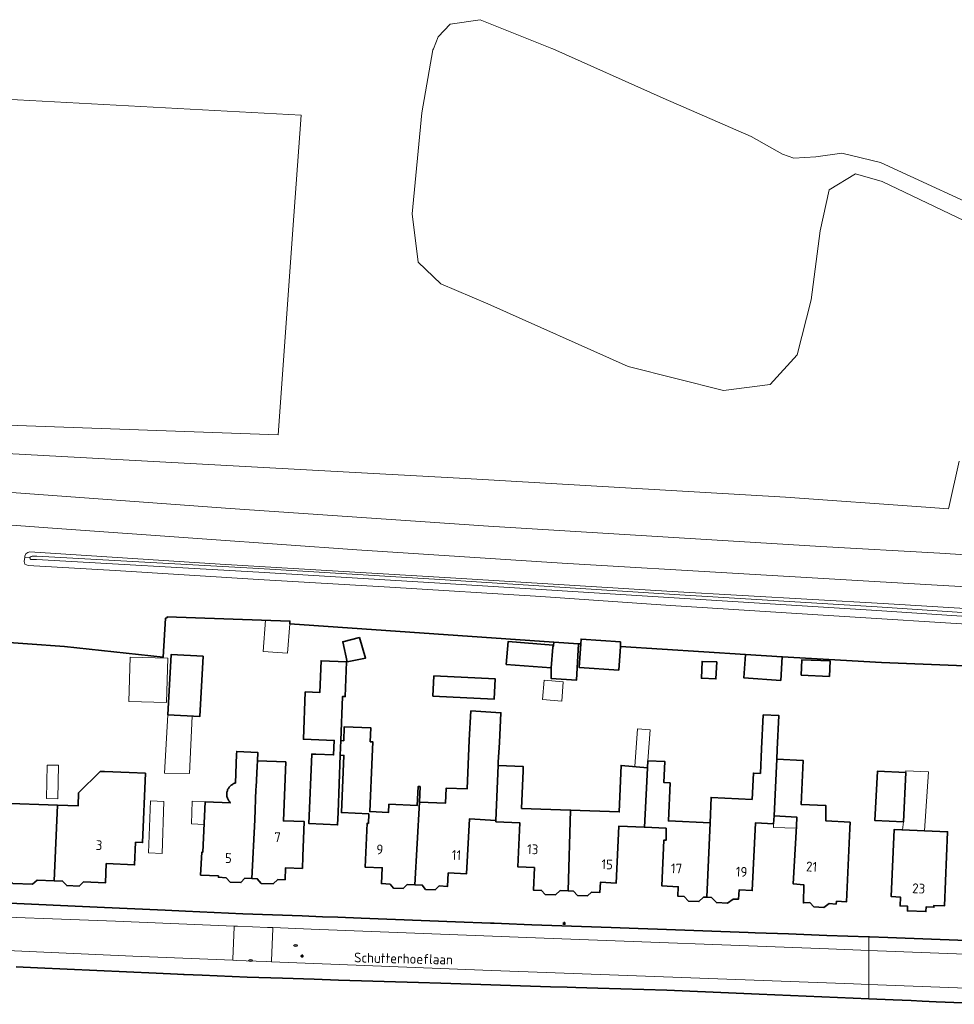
# Model space of a CAD drawing. Header units: metres. Extents: x 152610 to 160096, y 456114 to 462495.
# Tile 188 of 256: x 155783 to 155911, y 460369 to 460504. Entities that reach past the tile are written whole.
import ezdxf
from ezdxf.enums import TextEntityAlignment as Align

# ---------------------------------------------------------------- set-up
doc = ezdxf.new("R2010")
doc.units = ezdxf.units.M
doc.header["$LTSCALE"] = 0.5
doc.layers.get('0').update_dxf_attribs({"linetype": 'CONTINUOUS'})
for name, color, linetype, lineweight in [('B-PV-GR-BEPLANTING_CULTUUR_BOSPLANTSOEN-GV', 251, 'CONTINUOUS', 18), ('B-PV-GR-BOS_NAALD-GV', 251, 'CONTINUOUS', 13), ('B-PV-OG-BEBOUWING-GV', 6, 'CONTINUOUS', 35), ('B-PV-OG-BEBOUWING-T18', 1, 'CONTINUOUS', 18), ('B-PV-OG-TERREIN_OEVER-GV', 251, 'CONTINUOUS', 18), ('B-PV-OG-TOPOGRAFIE-T18', 1, 'CONTINUOUS', 18), ('B-PV-OG-WATER_SLOOT-GV', 251, 'CONTINUOUS', 18), ('B-PV-VH-HALFVERHARDING_GRAVEL-GV', 251, 'CONTINUOUS', 18), ('B-PV-VH-OPENVERHARDING_STRAATBAKSTEEN-GV', 251, 'CONTINUOUS', 18), ('B-PV-VH-OPENVERHARDING_TEGEL-GV', 251, 'CONTINUOUS', 18), ('B-WE-IE-MEUBILAIR-S', 252, 'CONTINUOUS', 25), ('B-WE-OG-BEBOUWING_OVERBOUWING-GV', 6, 'CONTINUOUS', 18), ('B-WE-OG-BEBOUWING_SCHUUR-GV', 6, 'CONTINUOUS', 18), ('B-WE-VH-OPENVERHARDING_STRAATBAKSTEEN-GV', 252, 'CONTINUOUS', 18), ('B-WE-VH-OPENVERHARDING_TEGEL-GV', 252, 'CONTINUOUS', 18)]:
    doc.layers.add(name, color=color, linetype=linetype, lineweight=lineweight)
doc.styles.add('NLCS-ISO-M750-T18', font='NLCS-ISO.ttf', dxfattribs={"height": 1.35})

# ---------------------------------------------------------------- blocks, each defined once
blk = doc.blocks.new('SIE-MEUBILAIR_PAAL_LICHTMAST-SO')
for points in [[(-0.62, 0), (-1, 0)], [(-0.71, 0.71), (-0.44, 0.44)], [(0, 1), (0, 0.62)], [(0.44, 0.44), (0.71, 0.71)], [(1, 0), (0.62, 0)], [(-0.71, -0.71), (-0.44, -0.44)], [(0, -0.62), (0, -1)], [(0.44, -0.44), (0.71, -0.71)]]:
    blk.add_lwpolyline(points)
blk.add_circle((0, 0), 0.5)
blk = doc.blocks.new('SIE-MEUBILAIR_PUT_RIOOLPUT-SO')
blk.add_ellipse((0, 0), major_axis=(1.25, 0), ratio=0.54)

msp = doc.modelspace()

# ---------------------------------------------------------------- linework, layer by layer
at = {"layer": 'B-PV-GR-BEPLANTING_CULTUUR_BOSPLANTSOEN-GV', "flags": 128}
for points in [[(155932.851, 460424.929), (155908.05, 460426.356), (155882.299, 460427.836), (155857.297, 460429.313), (155829.097, 460431.15), (155808.497, 460432.614), (155787.296, 460434.13), (155772.971, 460435.165)], [(155916.585, 460420.727), (155893.184, 460422.199), (155872.183, 460423.513), (155854.384, 460424.719), (155833.632, 460426.033), (155815.581, 460427.09), (155795.881, 460428.3), (155783.933, 460429.016), (155783.469, 460429.188), (155783.387, 460429.531), (155783.484, 460430.162), (155783.503, 460430.286), (155783.626, 460430.603), (155783.872, 460430.791), (155784.168, 460430.866), (155810.337, 460429.207), (155841.988, 460427.309), (155872.44, 460425.415), (155901.441, 460423.775), (155929.242, 460422.089)], [(155773.627, 460418.95), (155788.948, 460417.865), (155802.497, 460416.422), (155802.813, 460421.775), (155803.03, 460421.817), (155803.034, 460421.926), (155819.898, 460421.358), (155819.886, 460420.998), (155856.193, 460418.459), (155859.552, 460418.246), (155859.87, 460418.225), (155859.912, 460418.886), (155865.354, 460418.514), (155865.31, 460417.879), (155887.566, 460416.462), (155901.216, 460415.671), (155912.638, 460415.227)]]:
    msp.add_lwpolyline(points, dxfattribs=at)
at = {"layer": 'B-PV-GR-BOS_NAALD-GV', "flags": 128}
for points in [[(155916.714, 460474.382), (155901.277, 460481.757), (155897.606, 460482.838), (155894.018, 460480.629), (155892.784, 460474.991), (155891.533, 460465.52), (155889.602, 460457.94), (155885.895, 460453.874), (155879.495, 460453.03), (155866.389, 460456.356), (155847.117, 460464.939), (155840.641, 460467.702), (155837.54, 460470.665), (155836.723, 460477.349), (155838.011, 460491.204), (155839.564, 460499.875), (155839.614, 460500), (155840.256, 460501.63), (155841.946, 460503.377), (155846.045, 460504.006), (155855.901, 460500.05), (155856.026, 460500), (155871.196, 460493.202), (155883.286, 460487.969), (155887.606, 460485.528), (155889.155, 460484.99), (155892.161, 460485.148), (155895.733, 460485.647), (155901.038, 460484.376), (155917.966, 460476.598)], [(155767.179, 460493.829), (155821.471, 460490.874), (155820.448, 460477.036), (155818.294, 460446.946), (155781.149, 460448.272)], [(155781.029, 460444.41), (155844.029, 460440.961), (155888.023, 460438.375), (155907.308, 460437.038), (155910.413, 460436.799), (155910.45, 460436.986), (155911.884, 460443.346)]]:
    msp.add_lwpolyline(points, dxfattribs=at)
at = {"layer": 'B-PV-OG-BEBOUWING-GV', "flags": 128}
for points in [[(155912.638, 460415.227), (155901.216, 460415.671), (155887.566, 460416.462), (155887.36, 460413.219), (155882.289, 460413.542), (155882.495, 460416.785), (155865.31, 460417.879), (155865.088, 460414.637), (155859.663, 460414.983), (155859.87, 460418.225), (155859.552, 460418.246), (155859.305, 460413.251), (155855.798, 460413.474), (155855.805, 460413.836), (155855.824, 460414.797), (155855.826, 460414.922), (155849.631, 460415.403), (155849.876, 460418.556), (155856.071, 460418.074), (155856.048, 460417.78), (155856.136, 460418.03), (155856.193, 460418.459), (155819.886, 460420.998), (155819.898, 460421.358), (155803.034, 460421.926), (155803.03, 460421.817), (155802.813, 460421.775), (155802.497, 460416.422), (155788.948, 460417.865), (155773.627, 460418.95)], [(155780.251, 460396.36), (155787.966, 460396.063), (155790.8, 460395.954), (155790.876, 460397.784), (155793.856, 460400.713), (155794.438, 460400.689), (155797.841, 460400.549), (155800.051, 460400.458), (155799.654, 460390.928), (155798.691, 460390.968), (155798.562, 460387.866), (155794.681, 460388.028), (155794.58, 460385.405), (155791.562, 460385.521), (155790.94, 460384.944), (155789.241, 460385.009), (155788.664, 460385.632), (155787.498, 460385.677), (155785.177, 460385.766), (155784.554, 460385.189), (155781.846, 460385.293)], [(155779.304, 460382.673), (155794.442, 460382), (155797.532, 460381.863), (155802.744, 460381.631), (155805.561, 460381.506), (155813.457, 460381.154), (155821.602, 460380.843), (155824.401, 460380.736), (155826.479, 460380.657), (155829.687, 460380.534), (155842.642, 460380.038), (155847.461, 460379.854), (155847.958, 460379.835), (155849, 460379.795), (155853.133, 460379.637), (155855.908, 460379.531), (155864.072, 460379.238), (155867.773, 460379.105), (155870.399, 460379.011), (155882.877, 460378.563), (155883.852, 460378.528), (155888.435, 460378.363), (155893.699, 460378.174), (155899.463, 460377.962), (155899.544, 460377.959), (155902.044, 460377.867), (155912.866, 460377.468)], [(155917.287, 460368.701), (155908.707, 460369.063), (155906.765, 460369.145), (155905.25, 460369.209), (155902.798, 460369.312), (155899.463, 460369.453), (155884.394, 460370.089), (155881.213, 460370.223), (155871.695, 460370.625), (155862.211, 460370.921), (155859.21, 460371.015), (155858.004, 460371.053), (155855.732, 460371.124), (155840.666, 460371.594), (155837.584, 460371.69), (155826.57, 460372.034), (155823.241, 460372.138), (155818.869, 460372.275), (155814.039, 460372.426), (155807.85, 460372.7), (155805.366, 460372.81), (155805.288, 460372.813), (155804.447, 460372.851), (155801.551, 460372.979), (155785.233, 460373.7), (155782.313, 460373.829)]]:
    msp.add_lwpolyline(points, dxfattribs=at)
at = {"layer": 'B-PV-OG-BEBOUWING-GV', "color": 252, "flags": 128}
for points in [[(155912.638, 460415.227), (155901.216, 460415.671), (155887.566, 460416.462), (155887.36, 460413.219), (155882.289, 460413.542), (155882.495, 460416.785), (155865.31, 460417.879), (155865.088, 460414.637), (155859.663, 460414.983), (155859.87, 460418.225), (155859.552, 460418.246), (155859.305, 460413.251), (155855.798, 460413.474), (155855.805, 460413.836), (155855.824, 460414.797), (155855.826, 460414.922), (155849.631, 460415.403), (155849.876, 460418.556), (155856.071, 460418.074), (155856.048, 460417.78), (155856.136, 460418.03), (155856.193, 460418.459), (155819.886, 460420.998), (155819.898, 460421.358), (155803.034, 460421.926), (155803.03, 460421.817), (155802.813, 460421.775), (155802.497, 460416.422), (155788.948, 460417.865), (155773.627, 460418.95)], [(155779.304, 460382.673), (155794.442, 460382), (155797.532, 460381.863), (155802.744, 460381.631), (155805.561, 460381.506), (155813.457, 460381.154), (155821.602, 460380.843), (155824.401, 460380.736), (155826.479, 460380.657), (155829.687, 460380.534), (155842.642, 460380.038), (155847.461, 460379.854), (155847.958, 460379.835), (155849, 460379.795), (155853.133, 460379.637), (155855.908, 460379.531), (155864.072, 460379.238), (155867.773, 460379.105), (155870.399, 460379.011), (155882.877, 460378.563), (155883.852, 460378.528), (155888.435, 460378.363), (155893.699, 460378.174), (155899.463, 460377.962), (155899.544, 460377.959), (155902.044, 460377.867), (155912.866, 460377.468)], [(155917.287, 460368.701), (155908.707, 460369.063), (155906.765, 460369.145), (155905.25, 460369.209), (155902.798, 460369.312), (155899.463, 460369.453), (155884.394, 460370.089), (155881.213, 460370.223), (155871.695, 460370.625), (155862.211, 460370.921), (155859.21, 460371.015), (155858.004, 460371.053), (155855.732, 460371.124), (155840.666, 460371.594), (155837.584, 460371.69), (155826.57, 460372.034), (155823.241, 460372.138), (155818.869, 460372.275), (155814.039, 460372.426), (155807.85, 460372.7), (155805.366, 460372.81), (155805.288, 460372.813), (155804.447, 460372.851), (155801.551, 460372.979), (155785.233, 460373.7), (155782.313, 460373.829)]]:
    msp.add_lwpolyline(points, dxfattribs=at)
at = {"layer": 'B-PV-OG-BEBOUWING-GV', "flags": 128}
for points in [[(155827.177, 460418.522), (155829.456, 460419.088), (155830.304, 460416.286), (155827.766, 460415.772)], [(155830.304, 460416.286), (155829.456, 460419.088), (155827.177, 460418.522), (155827.766, 460415.772)], [(155865.354, 460418.514), (155859.912, 460418.886), (155859.87, 460418.225), (155859.663, 460414.983), (155865.088, 460414.637), (155865.31, 460417.879)], [(155856.071, 460418.074), (155849.876, 460418.556), (155849.631, 460415.403), (155855.826, 460414.922), (155856.048, 460417.78)], [(155859.552, 460418.246), (155856.193, 460418.459), (155856.136, 460418.03), (155856.048, 460417.78), (155855.826, 460414.922), (155855.824, 460414.797), (155855.805, 460413.836), (155855.798, 460413.474), (155859.305, 460413.251)], [(155803.145, 460408.477), (155803.611, 460416.776), (155807.978, 460416.534), (155807.515, 460408.234)], [(155807.978, 460416.534), (155803.611, 460416.776), (155803.145, 460408.477), (155807.515, 460408.234)], [(155891.366, 460382.679), (155890.465, 460382.632), (155890.522, 460385.134), (155889.072, 460385.239), (155889.496, 460393.192), (155889.555, 460394.437), (155886.427, 460394.584), (155886.424, 460394.584), (155886.374, 460393.521), (155883.876, 460393.639), (155883.438, 460384.339), (155881.624, 460384.425), (155881.564, 460383.16), (155880.814, 460383.163), (155880.012, 460382.614), (155878.502, 460382.688), (155877.856, 460383.371), (155877.213, 460383.403), (155876.754, 460383.425), (155876.113, 460382.818), (155874.69, 460382.888), (155874.099, 460383.512), (155873.211, 460383.556), (155873.275, 460384.855), (155871.03, 460384.966), (155871.286, 460391.247), (155871.586, 460391.246), (155871.591, 460392.897), (155868.627, 460393.036), (155865.11, 460393.202), (155864.751, 460385.366), (155862.572, 460385.466), (155862.508, 460384.068), (155861.355, 460384.121), (155860.787, 460383.595), (155859.436, 460383.657), (155858.894, 460384.241), (155858.142, 460384.275), (155857.026, 460384.327), (155856.386, 460383.733), (155854.985, 460383.797), (155854.48, 460384.343), (155853.371, 460384.394), (155853.513, 460387.499), (155851.215, 460387.604), (155851.492, 460393.649), (155848.207, 460393.784), (155848.216, 460393.973), (155844.581, 460394.178), (155844.155, 460386.625), (155841.671, 460386.765), (155841.566, 460384.911), (155840.422, 460384.962), (155839.872, 460384.436), (155838.557, 460384.494), (155838.082, 460385.078), (155837.054, 460385.124), (155836.04, 460385.169), (155835.47, 460384.624), (155834.127, 460384.683), (155833.681, 460385.232), (155832.491, 460385.285), (155832.587, 460387.465), (155830.243, 460387.569), (155830.509, 460393.576), (155830.684, 460393.568), (155830.742, 460394.87), (155826.975, 460395.037), (155827.323, 460402.894), (155826.834, 460402.94), (155826.525, 460395.075), (155826.458, 460393.36), (155822.511, 460393.527), (155822.914, 460403.09), (155823.448, 460403.07), (155825.908, 460402.976), (155825.996, 460404.968), (155821.767, 460405.13), (155822.022, 460411.621), (155824.008, 460411.543), (155824.179, 460415.919), (155827.687, 460415.781), (155827.499, 460410.987), (155827.151, 460411.001), (155826.912, 460404.933), (155827.299, 460404.918), (155827.384, 460406.847), (155831.034, 460406.685), (155830.949, 460404.776), (155831.308, 460404.76), (155831.218, 460402.721), (155830.884, 460395.176), (155833.465, 460395.062), (155833.516, 460396.196), (155837.414, 460396.023), (155837.53, 460398.634), (155837.789, 460398.622), (155837.694, 460396.486), (155841.28, 460396.322), (155841.359, 460398.402), (155844.241, 460398.292), (155844.541, 460405.001), (155844.77, 460409.021), (155848.892, 460408.77), (155848.701, 460404.68), (155848.545, 460401.967), (155848.533, 460401.677), (155848.527, 460401.52), (155851.971, 460401.378), (155851.952, 460400.914), (155851.947, 460400.789), (155851.734, 460395.627), (155858.418, 460395.382), (155858.473, 460395.38), (155865.157, 460395.134), (155865.417, 460401.536), (155869.062, 460401.213), (155869.107, 460402.16), (155871.432, 460402.051), (155871.296, 460399.171), (155872.152, 460399.13), (155871.906, 460393.896), (155877.632, 460393.626), (155877.78, 460397.126), (155883.419, 460396.86), (155883.59, 460400.485), (155884.568, 460400.439), (155884.727, 460403.8), (155884.946, 460408.477), (155887.096, 460408.376), (155886.877, 460403.699), (155886.815, 460402.385), (155890.421, 460402.216), (155890.136, 460396.167), (155893.557, 460396.017), (155893.562, 460393.911), (155896.885, 460393.729), (155896.847, 460392.87), (155896.367, 460382.764), (155895.016, 460382.868), (155894.965, 460382.468), (155894.015, 460382.571), (155893.264, 460382.024), (155891.914, 460382.078)], [(155824.179, 460415.919), (155824.008, 460411.543), (155822.022, 460411.621), (155821.767, 460405.13), (155825.996, 460404.968), (155825.908, 460402.976), (155823.448, 460403.07), (155822.914, 460403.09), (155822.511, 460393.527), (155826.458, 460393.36), (155826.525, 460395.075), (155826.834, 460402.94), (155826.912, 460404.933), (155827.151, 460411.001), (155827.499, 460410.987), (155827.687, 460415.781)], [(155882.495, 460416.785), (155882.289, 460413.542), (155887.36, 460413.219), (155887.566, 460416.462)], [(155890.163, 460413.935), (155890.258, 460416.058), (155894.136, 460415.885), (155894.041, 460413.762)], [(155894.136, 460415.885), (155890.258, 460416.058), (155890.163, 460413.935), (155894.041, 460413.762)], [(155878.452, 460413.423), (155876.442, 460413.512), (155876.546, 460415.831), (155878.555, 460415.741)], [(155878.555, 460415.741), (155876.546, 460415.831), (155876.442, 460413.512), (155878.452, 460413.423)], [(155848.126, 460413.413), (155847.992, 460410.65), (155839.567, 460411.06), (155839.702, 460413.824)], [(155839.567, 460411.06), (155847.992, 460410.65), (155848.126, 460413.413), (155839.702, 460413.824)], [(155848.216, 460393.973), (155848.527, 460401.52), (155848.533, 460401.677), (155848.545, 460401.967), (155848.701, 460404.68), (155848.892, 460408.77), (155844.77, 460409.021), (155844.541, 460405.001), (155844.241, 460398.292), (155841.359, 460398.402), (155841.28, 460396.322), (155837.694, 460396.486), (155837.054, 460385.124), (155838.082, 460385.078), (155838.557, 460384.494), (155839.872, 460384.436), (155840.422, 460384.962), (155841.566, 460384.911), (155841.671, 460386.765), (155844.155, 460386.625), (155844.581, 460394.178)], [(155887.096, 460408.376), (155884.946, 460408.477), (155884.727, 460403.8), (155884.568, 460400.439), (155883.59, 460400.485), (155883.419, 460396.86), (155877.78, 460397.126), (155877.632, 460393.626), (155877.213, 460383.403), (155877.856, 460383.371), (155878.502, 460382.688), (155880.012, 460382.614), (155880.814, 460383.163), (155881.564, 460383.16), (155881.624, 460384.425), (155883.438, 460384.339), (155883.876, 460393.639), (155886.374, 460393.521), (155886.424, 460394.584), (155886.427, 460394.584), (155886.815, 460402.385), (155886.877, 460403.699)], [(155827.384, 460406.847), (155827.299, 460404.918), (155826.912, 460404.933), (155826.834, 460402.94), (155827.323, 460402.894), (155826.975, 460395.037), (155830.742, 460394.87), (155830.684, 460393.568), (155830.509, 460393.576), (155830.243, 460387.569), (155832.587, 460387.465), (155832.491, 460385.285), (155833.681, 460385.232), (155834.127, 460384.683), (155835.47, 460384.624), (155836.04, 460385.169), (155837.054, 460385.124), (155837.694, 460396.486), (155837.789, 460398.622), (155837.53, 460398.634), (155837.414, 460396.023), (155833.516, 460396.196), (155833.465, 460395.062), (155830.884, 460395.176), (155831.218, 460402.721), (155831.308, 460404.76), (155830.949, 460404.776), (155831.034, 460406.685)], [(155811.356, 460396.94), (155811.317, 460397.046), (155811.285, 460397.155), (155811.26, 460397.266), (155811.244, 460397.379), (155811.236, 460397.492), (155811.235, 460397.606), (155811.243, 460397.719), (155811.259, 460397.831), (155811.282, 460397.942), (155811.313, 460398.052), (155811.352, 460398.159), (155811.398, 460398.262), (155811.452, 460398.363), (155811.512, 460398.459), (155811.579, 460398.55), (155811.652, 460398.637), (155811.732, 460398.719), (155811.816, 460398.794), (155811.906, 460398.864), (155812.001, 460398.927), (155812.1, 460398.983), (155812.202, 460399.032), (155812.308, 460399.074), (155812.416, 460399.108), (155812.589, 460403.063), (155812.606, 460403.446), (155813.577, 460403.403), (155815.479, 460403.319), (155815.436, 460402.141), (155819.329, 460401.999), (155819.021, 460393.913), (155821.87, 460393.801), (155821.683, 460389.03), (155821.619, 460387.386), (155819.314, 460387.477), (155819.248, 460385.808), (155818.264, 460385.847), (155817.588, 460385.253), (155815.978, 460385.316), (155815.408, 460385.964), (155814.676, 460385.988), (155813.708, 460386.019), (155813.171, 460385.438), (155811.674, 460385.507), (155811.129, 460386.103), (155810.078, 460386.152), (155810.087, 460386.353), (155807.641, 460386.466), (155807.786, 460389.593), (155807.94, 460389.586), (155808.262, 460396.543), (155811.739, 460396.382), (155811.659, 460396.463), (155811.585, 460396.549), (155811.518, 460396.641), (155811.457, 460396.736), (155811.403, 460396.836)], [(155815.41, 460401.422), (155815.436, 460402.141), (155815.479, 460403.319), (155813.577, 460403.403), (155812.606, 460403.446), (155812.589, 460403.063), (155812.416, 460399.108), (155812.308, 460399.074), (155812.202, 460399.032), (155812.1, 460398.983), (155812.001, 460398.927), (155811.906, 460398.864), (155811.816, 460398.794), (155811.732, 460398.719), (155811.652, 460398.637), (155811.579, 460398.55), (155811.512, 460398.459), (155811.452, 460398.363), (155811.398, 460398.262), (155811.352, 460398.159), (155811.313, 460398.052), (155811.282, 460397.942), (155811.259, 460397.831), (155811.243, 460397.719), (155811.235, 460397.606), (155811.236, 460397.492), (155811.244, 460397.379), (155811.26, 460397.266), (155811.285, 460397.155), (155811.317, 460397.046), (155811.356, 460396.94), (155811.403, 460396.836), (155811.457, 460396.736), (155811.518, 460396.641), (155811.585, 460396.549), (155811.659, 460396.463), (155811.739, 460396.382), (155808.262, 460396.543), (155807.94, 460389.586), (155807.786, 460389.593), (155807.641, 460386.466), (155810.087, 460386.353), (155810.078, 460386.152), (155811.129, 460386.103), (155811.674, 460385.507), (155813.171, 460385.438), (155813.708, 460386.019), (155814.676, 460385.988), (155815.081, 460394.068), (155815.246, 460398.271), (155815.26, 460398.53)], [(155890.421, 460402.216), (155886.815, 460402.385), (155886.427, 460394.584), (155889.555, 460394.437), (155889.496, 460393.192), (155889.072, 460385.239), (155890.522, 460385.134), (155890.465, 460382.632), (155891.366, 460382.679), (155891.914, 460382.078), (155893.264, 460382.024), (155894.015, 460382.571), (155894.965, 460382.468), (155895.016, 460382.868), (155896.367, 460382.764), (155896.847, 460392.87), (155896.885, 460393.729), (155893.562, 460393.911), (155893.557, 460396.017), (155890.136, 460396.167)], [(155815.41, 460401.422), (155815.26, 460398.53), (155815.246, 460398.271), (155815.081, 460394.068), (155814.676, 460385.988), (155815.408, 460385.964), (155815.978, 460385.316), (155817.588, 460385.253), (155818.264, 460385.847), (155819.248, 460385.808), (155819.314, 460387.477), (155821.619, 460387.386), (155821.683, 460389.03), (155821.87, 460393.801), (155819.021, 460393.913), (155819.329, 460401.999), (155815.436, 460402.141)], [(155858.142, 460384.275), (155858.473, 460395.38), (155858.418, 460395.382), (155851.734, 460395.627), (155851.947, 460400.789), (155851.952, 460400.914), (155851.971, 460401.378), (155848.527, 460401.52), (155848.216, 460393.973), (155848.207, 460393.784), (155851.492, 460393.649), (155851.215, 460387.604), (155853.513, 460387.499), (155853.371, 460384.394), (155854.48, 460384.343), (155854.985, 460383.797), (155856.386, 460383.733), (155857.026, 460384.327)], [(155869.062, 460401.213), (155865.417, 460401.536), (155865.157, 460395.134), (155858.473, 460395.38), (155858.142, 460384.275), (155858.894, 460384.241), (155859.436, 460383.657), (155860.787, 460383.595), (155861.355, 460384.121), (155862.508, 460384.068), (155862.572, 460385.466), (155864.751, 460385.366), (155865.11, 460393.202), (155868.627, 460393.036), (155868.973, 460399.313)], [(155871.432, 460402.051), (155869.107, 460402.16), (155869.062, 460401.213), (155868.973, 460399.313), (155868.627, 460393.036), (155871.591, 460392.897), (155871.586, 460391.246), (155871.286, 460391.247), (155871.03, 460384.966), (155873.275, 460384.855), (155873.211, 460383.556), (155874.099, 460383.512), (155874.69, 460382.888), (155876.113, 460382.818), (155876.754, 460383.425), (155877.213, 460383.403), (155877.632, 460393.626), (155871.906, 460393.896), (155872.152, 460399.13), (155871.296, 460399.171)], [(155790.8, 460395.954), (155787.966, 460396.063), (155787.498, 460385.677), (155788.664, 460385.632), (155789.241, 460385.009), (155790.94, 460384.944), (155791.562, 460385.521), (155794.58, 460385.405), (155794.681, 460388.028), (155798.562, 460387.866), (155798.691, 460390.968), (155799.654, 460390.928), (155800.051, 460400.458), (155797.841, 460400.549), (155794.438, 460400.689), (155793.856, 460400.713), (155790.876, 460397.784)], [(155900.3, 460393.946), (155900.623, 460400.724), (155904.523, 460400.538), (155904.2, 460393.76)], [(155904.523, 460400.538), (155900.623, 460400.724), (155900.3, 460393.946), (155904.2, 460393.76)], [(155779.997, 460389.741), (155779.852, 460385.97), (155781.27, 460385.916), (155781.846, 460385.293), (155784.554, 460385.189), (155785.177, 460385.766), (155787.498, 460385.677), (155787.966, 460396.063), (155780.251, 460396.36), (155776.254, 460396.513), (155776.077, 460391.917), (155775.998, 460389.862)], [(155902.542, 460383.495), (155902.925, 460392.716), (155910.271, 460392.411), (155909.848, 460382.221), (155908.399, 460382.281), (155908.389, 460382.032), (155907.328, 460382.076), (155907.302, 460381.432), (155904.752, 460381.538), (155904.778, 460382.169), (155903.743, 460382.212), (155903.794, 460383.443)], [(155910.271, 460392.411), (155902.925, 460392.716), (155902.542, 460383.495), (155903.794, 460383.443), (155903.743, 460382.212), (155904.778, 460382.169), (155904.752, 460381.538), (155907.302, 460381.432), (155907.328, 460382.076), (155908.389, 460382.032), (155908.399, 460382.281), (155909.848, 460382.221)]]:
    msp.add_lwpolyline(points, close=True, dxfattribs=at)
at = {"layer": 'B-PV-OG-TERREIN_OEVER-GV', "flags": 128}
for points in [[(155929.242, 460422.089), (155901.441, 460423.775), (155872.44, 460425.415), (155841.988, 460427.309), (155810.337, 460429.207), (155784.168, 460430.866), (155783.872, 460430.791), (155783.626, 460430.603), (155783.503, 460430.286), (155783.484, 460430.162), (155784.153, 460430.107), (155784.198, 460430.154), (155784.338, 460430.241), (155784.509, 460430.299), (155785.12, 460430.306), (155815.642, 460428.585), (155840.528, 460427.075), (155873.488, 460424.991), (155900.582, 460423.326), (155922.563, 460421.867)], [(155922.53, 460421.368), (155900.55, 460422.827), (155873.457, 460424.492), (155840.497, 460426.576), (155815.613, 460428.086), (155785.108, 460429.806), (155784.297, 460429.84), (155784.228, 460429.899), (155784.163, 460430.015), (155784.153, 460430.107), (155783.484, 460430.162), (155783.387, 460429.531), (155783.469, 460429.188), (155783.933, 460429.016), (155795.881, 460428.3), (155815.581, 460427.09), (155833.632, 460426.033), (155854.384, 460424.719), (155872.183, 460423.513), (155893.184, 460422.199), (155916.585, 460420.727)]]:
    msp.add_lwpolyline(points, dxfattribs=at)
at = {"layer": 'B-PV-OG-WATER_SLOOT-GV', "flags": 128}
msp.add_lwpolyline([(155922.563, 460421.867), (155900.582, 460423.326), (155873.488, 460424.991), (155840.528, 460427.075), (155815.642, 460428.585), (155785.12, 460430.306), (155784.509, 460430.299), (155784.338, 460430.241), (155784.198, 460430.154), (155784.153, 460430.107), (155784.163, 460430.015), (155784.228, 460429.899), (155784.297, 460429.84), (155785.108, 460429.806), (155815.613, 460428.086), (155840.497, 460426.576), (155873.457, 460424.492), (155900.55, 460422.827), (155922.53, 460421.368)], dxfattribs=at)
at = {"layer": 'B-PV-VH-HALFVERHARDING_GRAVEL-GV', "flags": 128}
for points in [[(155914.231, 460430.395), (155909.214, 460430.676), (155892.871, 460431.593), (155847.2, 460434.417), (155811.703, 460436.849), (155780.412, 460439.14)], [(155772.971, 460435.165), (155787.296, 460434.13), (155808.497, 460432.614), (155829.097, 460431.15), (155857.297, 460429.313), (155882.299, 460427.836), (155908.05, 460426.356), (155932.851, 460424.929)]]:
    msp.add_lwpolyline(points, dxfattribs=at)
at = {"layer": 'B-PV-VH-OPENVERHARDING_STRAATBAKSTEEN-GV', "flags": 128}
msp.add_lwpolyline([(155899.463, 460376.113), (155899.463, 460371.42), (155945.748, 460369.671), (155963.764, 460368.936), (155963.77, 460369.061), (155963.967, 460373.529), (155963.973, 460373.654), (155933.162, 460374.812)], close=True, dxfattribs=at)
at = {"layer": 'B-PV-VH-OPENVERHARDING_TEGEL-GV', "flags": 128}
for points in [[(155912.866, 460377.468), (155902.044, 460377.867), (155899.544, 460377.959), (155899.463, 460377.962), (155899.463, 460376.113), (155933.162, 460374.812)], [(155945.748, 460369.671), (155899.463, 460371.42), (155899.463, 460369.453), (155902.798, 460369.312), (155905.25, 460369.209), (155906.765, 460369.145), (155908.707, 460369.063), (155917.287, 460368.701)]]:
    msp.add_lwpolyline(points, dxfattribs=at)
at = {"layer": 'B-WE-OG-BEBOUWING_OVERBOUWING-GV', "flags": 128}
for points in [[(155819.898, 460421.358), (155816.559, 460421.47), (155816.229, 460417.196), (155819.573, 460416.939), (155819.886, 460420.998)], [(155803.109, 460416.254), (155797.95, 460416.396), (155797.782, 460410.304), (155802.942, 460410.162)], [(155806.489, 460408.291), (155803.145, 460408.477), (155802.695, 460400.463), (155806.119, 460400.406)], [(155869.396, 460406.434), (155867.666, 460406.551), (155867.316, 460401.368), (155869.062, 460401.213), (155869.107, 460402.16)], [(155788.114, 460401.554), (155786.563, 460401.586), (155786.47, 460396.987), (155788.021, 460396.956)], [(155907.633, 460400.632), (155904.53, 460400.771), (155904.523, 460400.538), (155904.2, 460393.76), (155904.099, 460392.667), (155907.114, 460392.542)], [(155889.555, 460394.437), (155886.427, 460394.584), (155886.424, 460394.584), (155886.374, 460393.521), (155886.349, 460392.985), (155889.48, 460392.899), (155889.496, 460393.192)]]:
    msp.add_lwpolyline(points, close=True, dxfattribs=at)
at = {"layer": 'B-WE-OG-BEBOUWING_SCHUUR-GV', "flags": 128}
for points in [[(155857.465, 460413.007), (155854.832, 460413.222), (155854.615, 460410.574), (155857.249, 460410.358)], [(155802.571, 460396.579), (155800.738, 460396.641), (155800.498, 460389.499), (155802.331, 460389.437)], [(155808.262, 460396.543), (155806.493, 460396.611), (155806.373, 460393.483), (155808.117, 460393.416)]]:
    msp.add_lwpolyline(points, close=True, dxfattribs=at)
at = {"layer": 'B-WE-VH-OPENVERHARDING_STRAATBAKSTEEN-GV', "flags": 128}
for points in [[(155812.055, 460374.76), (155812.06, 460374.885), (155812.25, 460379.333), (155812.255, 460379.458), (155795.945, 460380.105), (155773.602, 460380.938), (155758.546, 460381.491), (155750.351, 460381.85), (155749.275, 460381.946), (155748.06, 460382.121), (155747.371, 460382.296), (155747.391, 460377.089), (155749.286, 460377.331), (155754.533, 460377.284), (155798.336, 460375.303)], [(155817.569, 460379.248), (155816.807, 460379.278), (155812.72, 460379.44), (155812.255, 460379.458), (155812.25, 460379.333), (155812.06, 460374.885), (155812.055, 460374.76), (155812.53, 460374.741), (155816.641, 460374.578), (155817.365, 460374.549), (155817.37, 460374.674), (155817.564, 460379.123)], [(155899.463, 460371.42), (155899.463, 460376.113), (155893.909, 460376.328), (155854.861, 460377.782), (155822.818, 460379.039), (155817.569, 460379.248), (155817.564, 460379.123), (155817.37, 460374.674), (155817.365, 460374.549), (155846.436, 460373.4), (155897.354, 460371.5)]]:
    msp.add_lwpolyline(points, close=True, dxfattribs=at)
at = {"layer": 'B-WE-VH-OPENVERHARDING_TEGEL-GV', "flags": 128}
for points in [[(155773.602, 460380.938), (155795.945, 460380.105), (155812.255, 460379.458), (155812.72, 460379.44), (155816.807, 460379.278), (155817.569, 460379.248), (155822.818, 460379.039), (155854.861, 460377.782), (155893.909, 460376.328), (155899.463, 460376.113), (155899.463, 460377.962), (155893.699, 460378.174), (155888.435, 460378.363), (155883.852, 460378.528), (155882.877, 460378.563), (155870.399, 460379.011), (155867.773, 460379.105), (155864.072, 460379.238), (155855.908, 460379.531), (155853.133, 460379.637), (155849, 460379.795), (155847.958, 460379.835), (155847.461, 460379.854), (155842.642, 460380.038), (155829.687, 460380.534), (155826.479, 460380.657), (155824.401, 460380.736), (155821.602, 460380.843), (155813.457, 460381.154), (155805.561, 460381.506), (155802.744, 460381.631), (155797.532, 460381.863), (155794.442, 460382), (155779.304, 460382.673)], [(155782.313, 460373.829), (155785.233, 460373.7), (155801.551, 460372.979), (155804.447, 460372.851), (155805.288, 460372.813), (155805.366, 460372.81), (155807.85, 460372.7), (155814.039, 460372.426), (155818.869, 460372.275), (155823.241, 460372.138), (155826.57, 460372.034), (155837.584, 460371.69), (155840.666, 460371.594), (155855.732, 460371.124), (155858.004, 460371.053), (155859.21, 460371.015), (155862.211, 460370.921), (155871.695, 460370.625), (155881.213, 460370.223), (155884.394, 460370.089), (155899.463, 460369.453), (155899.463, 460371.42), (155897.354, 460371.5), (155846.436, 460373.4), (155817.365, 460374.549), (155816.641, 460374.578), (155812.53, 460374.741), (155812.055, 460374.76), (155798.336, 460375.303), (155754.533, 460377.284)]]:
    msp.add_lwpolyline(points, dxfattribs=at)

# ---------------------------------------------------------------- block references
at = {"layer": 'B-WE-IE-MEUBILAIR-S', "xscale": 0.2, "yscale": 0.2, "zscale": 0.2}
for name, p in [('SIE-MEUBILAIR_PAAL_LICHTMAST-SO', (155857.59, 460379.832)), ('SIE-MEUBILAIR_PUT_RIOOLPUT-SO', (155820.686, 460376.779)), ('SIE-MEUBILAIR_PAAL_LICHTMAST-SO', (155821.575, 460375.327)), ('SIE-MEUBILAIR_PUT_RIOOLPUT-SO', (155814.499, 460374.721))]:
    msp.add_blockref(name, p, dxfattribs=at)

# ---------------------------------------------------------------- texts
at = {"layer": 'B-PV-OG-BEBOUWING-T18', "style": 'NLCS-ISO-M750-T18'}
for s, p in [('7', (155818.198, 460391.67)), ('3', (155793.68, 460390.566)), ('9', (155832.254, 460389.982)), ('13', (155853.27, 460390.013)), ('5', (155811.458, 460388.792)), ('11', (155842.786, 460389.206)), ('15', (155863.493, 460387.926)), ('17', (155873.032, 460387.37)), ('19', (155881.971, 460386.911)), ('21', (155891.591, 460387.618)), ('23', (155906.307, 460384.621))]:
    msp.add_text(s, height=1.35, rotation=357.5, dxfattribs=at).set_placement(p, align=Align.MIDDLE)
at = {"layer": 'B-PV-OG-TOPOGRAFIE-T18', "style": 'NLCS-ISO-M750-T18'}
msp.add_text('Schutterhoeflaan', height=1.35, rotation=358.7, dxfattribs=at).set_placement((155835.508, 460374.994), align=Align.MIDDLE)

doc.saveas('drawing.dxf')
